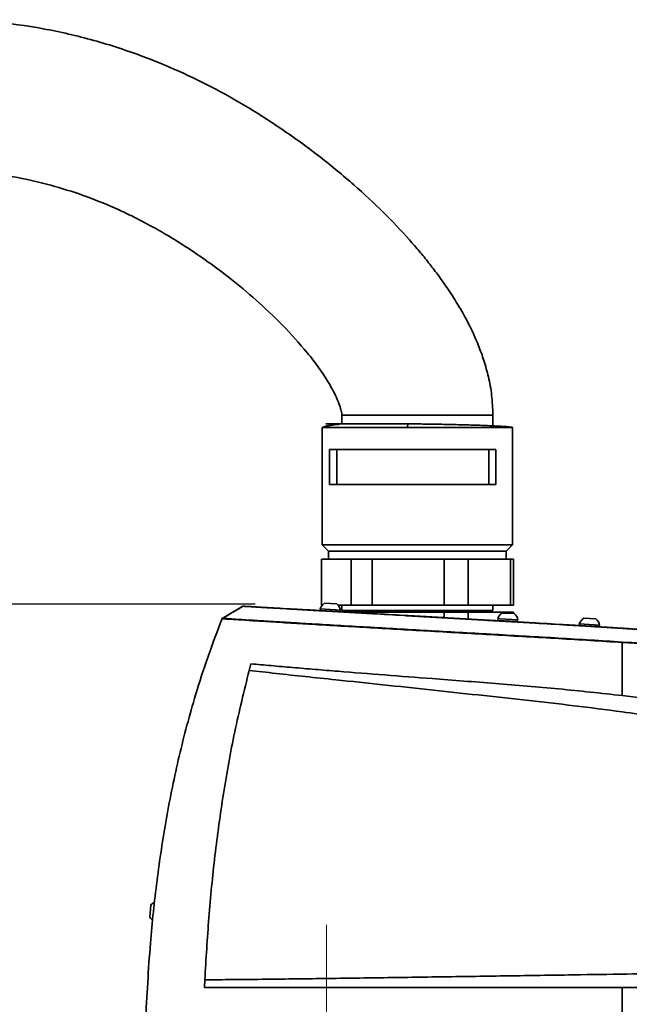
# Model space of a CAD drawing. Header units: millimetres. Extents: x 609 to 1177, y -109 to 470.
# Tile 48 of 60: x 832 to 866, y 301 to 357. Entities that reach past the tile are written whole.
import ezdxf

# ---------------------------------------------------------------- set-up
doc = ezdxf.new("R2010")
doc.units = ezdxf.units.MM
doc.header["$PDSIZE"] = -1
doc.linetypes.add('CENTER', pattern=[10.16, 6.35, -1.27, 1.27, -1.27])
doc.linetypes.add('CENTERX2', pattern=[20.32, 12.7, -2.54, 2.54, -2.54])
doc.layers.add('中心线层', color=4, linetype='CENTER')
doc.layers.add('标注层', color=7, linetype='Continuous')
doc.dimstyles.new('ISO-25', dxfattribs={"dimtxt": 2.5, "dimasz": 2, "dimexe": 1.5, "dimexo": 0.625, "dimtad": 1, "dimdec": 1, "dimlfac": 5, "dimtxsty": 'Standard', "dimcen": 2.5, "dimclrd": 1, "dimclre": 1, "dimadec": 0, "dimazin": 0, "dimtfac": 1, "dimtdec": 1, "dimtmove": 0, "dimatfit": 3, "dimfxl": 1, "dimarcsym": 0})

# ---------------------------------------------------------------- blocks, each defined once
blk = doc.blocks.new('_D_9')
at = {"layer": 'Defpoints', "color": 0, "transparency": 16777216}
for p in [(846.039, 323.681), (751.662, 245.451), (779.419, 245.451)]:
    blk.add_point(p, dxfattribs=at)
at = {"layer": '标注层', "color": 1, "lineweight": -2, "transparency": 16777216}
for p, q in [((845.414, 323.681), (750.162, 323.681)), ((751.662, 321.681), (751.662, 247.451)), ((778.794, 245.451), (750.162, 245.451))]:
    blk.add_line(p, q, dxfattribs=at)
at = {"layer": '标注层', "color": 1, "transparency": 16777216}
for points in [[(751.329, 321.681), (751.996, 321.681), (751.662, 323.681)], [(751.329, 247.451), (751.996, 247.451), (751.662, 245.451)]]:
    blk.add_solid(points, dxfattribs=at)
at = {"layer": '标注层', "color": 0, "transparency": 16777216, "insert": (748.537, 278.24), "char_height": 2.5, "attachment_point": 1, "rotation": 90}
blk.add_mtext('391', dxfattribs=at)

msp = doc.modelspace()

# ---------------------------------------------------------------- linework, layer by layer
at = {"linetype": 'Continuous', "lineweight": 35}
for p, q in [((850.28869, 334.32884), (850.28869, 333.82884)), ((854.53869, 334.32884), (850.28869, 334.32884)), ((854.53869, 334.32884), (858.78869, 334.32884)), ((858.78869, 333.72119), (858.78869, 334.32884)), ((849.2136, 333.64573), (849.18869, 333.62884)), ((849.18869, 333.62884), (849.18869, 327.02884)), ((853.98721, 333.62884), (849.18869, 333.62884)), ((850.41232, 333.82884), (849.89042, 333.82884)), ((850.5411, 333.82884), (850.41232, 333.82884)), ((852.08793, 333.82884), (851.90559, 333.82884)), ((859.64681, 333.62884), (853.98721, 333.62884)), ((859.88869, 333.62884), (859.64681, 333.62884)), ((859.88869, 327.02884), (859.88869, 333.62884)), ((849.60027, 332.38884), (853.38913, 332.38884)), ((849.60027, 330.42884), (849.60027, 332.38884)), ((850.00074, 330.42884), (850.00074, 332.38884)), ((853.38913, 332.38884), (858.95019, 332.38884)), ((858.54972, 332.38884), (858.54972, 330.42884)), ((858.95019, 332.38884), (858.95019, 330.42884)), ((853.38913, 330.42884), (849.60027, 330.42884)), ((858.95019, 330.42884), (853.38913, 330.42884)), ((849.18869, 327.02884), (849.53869, 326.67884)), ((859.76373, 327.02884), (849.18869, 327.02884)), ((859.53869, 326.67884), (859.88869, 327.02884)), ((859.88869, 327.02884), (859.76373, 327.02884)), ((849.53869, 326.67884), (849.53869, 326.22884)), ((859.53869, 326.67884), (849.53869, 326.67884)), ((859.53869, 326.22884), (859.53869, 326.67884)), ((849.13869, 326.22884), (849.13869, 323.62884)), ((849.14163, 326.22884), (849.13869, 326.22884)), ((849.14163, 323.62884), (849.14163, 326.22884)), ((849.97393, 326.22884), (849.14163, 326.22884)), ((850.80622, 326.22884), (849.97393, 326.22884)), ((850.80622, 323.62884), (850.80622, 326.22884)), ((851.99454, 326.22884), (850.80622, 326.22884)), ((851.99454, 323.62884), (851.99454, 326.22884)), ((854.02329, 326.22884), (851.99454, 326.22884)), ((856.05203, 326.22884), (854.02329, 326.22884)), ((856.05203, 323.62884), (856.05203, 326.22884)), ((857.3916, 326.22884), (856.05203, 326.22884)), ((857.3916, 323.62884), (857.3916, 326.22884)), ((858.58805, 326.22884), (857.3916, 326.22884)), ((859.7845, 326.22884), (858.58805, 326.22884)), ((859.7845, 323.62884), (859.7845, 326.22884)), ((859.93869, 326.22884), (859.7845, 326.22884)), ((859.93869, 323.62884), (859.93869, 326.22884)), ((844.71864, 323.56774), (843.56112, 322.88872)), ((849.14163, 323.62884), (849.13869, 323.62884)), ((849.19442, 323.62884), (849.14163, 323.62884)), ((849.99944, 323.70013), (849.32074, 323.7357)), ((850.80622, 323.62884), (850.07528, 323.62884)), ((850.28869, 323.62884), (850.28869, 323.32884)), ((851.99454, 323.62884), (850.80622, 323.62884)), ((856.05203, 323.62884), (851.99454, 323.62884)), ((857.3916, 323.62884), (856.05203, 323.62884)), ((859.7845, 323.62884), (857.3916, 323.62884)), ((858.78869, 323.32884), (858.78869, 323.62884)), ((859.93869, 323.62884), (859.7845, 323.62884)), ((850.21204, 323.35853), (849.0736, 323.4182)), ((849.09357, 323.41715), (849.08834, 323.31729)), ((849.338, 323.3042), (849.33786, 323.30161)), ((850.18683, 323.25972), (850.19207, 323.35958)), ((854.53869, 323.32884), (850.28869, 323.32884)), ((850.53869, 323.32884), (850.53869, 323.24212)), ((850.80622, 323.23168), (850.72134, 323.23168)), ((851.99454, 323.23168), (850.80622, 323.23168)), ((851.99454, 323.23168), (851.99454, 323.15888)), ((856.05203, 323.23168), (851.99454, 323.23168)), ((858.78869, 323.32884), (854.53869, 323.32884)), ((856.05203, 323.23168), (856.05203, 322.92655)), ((857.3916, 323.23168), (856.05203, 323.23168)), ((857.3916, 323.23168), (857.3916, 322.84962)), ((859.7845, 323.23168), (857.3916, 323.23168)), ((858.53869, 323.23168), (858.53869, 323.32884)), ((859.3647, 323.18929), (859.30599, 323.19237)), ((859.98468, 323.1568), (859.3647, 323.18929)), ((859.7845, 323.23168), (859.7845, 323.16729)), ((859.93869, 323.23168), (859.7845, 323.23168)), ((859.93869, 323.15921), (859.93869, 323.23168)), ((843.53779, 322.86405), (843.53833, 322.8637)), ((843.54606, 322.86834), (843.5443, 322.86949)), ((843.55079, 322.8667), (843.54606, 322.86834)), ((843.56238, 322.88744), (843.56096, 322.889)), ((843.56238, 322.88744), (843.56526, 322.88653)), ((859.15733, 322.8697), (859.05885, 322.87486)), ((859.07882, 322.87382), (859.07359, 322.77396)), ((859.07359, 322.77396), (860.17208, 322.71639)), ((860.19729, 322.8152), (859.15733, 322.8697)), ((859.32325, 322.76087), (859.32206, 322.73823)), ((859.92106, 322.7035), (859.92242, 322.72947)), ((859.93869, 322.70249), (859.93869, 322.72862)), ((860.17208, 322.71639), (860.17731, 322.81625)), ((862.71523, 322.53945), (862.7163, 322.53938)), ((864.78784, 322.51454), (863.64941, 322.5742)), ((863.66938, 322.57316), (863.66414, 322.47329)), ((864.57524, 322.85613), (863.89655, 322.8917)), ((864.76264, 322.41572), (864.76787, 322.51559)), ((845.07396, 319.96384), (845.17021, 320.32738)), ((839.53642, 306.74771), (839.48901, 306.06974)), ((842.55755, 302.11868), (842.57877, 302.55213))]:
    msp.add_line(p, q, dxfattribs=at)
for centre, radius, start, end in [((844.73845, 323.53356), 0.04, 86.729236, 120.086199), ((844.7432, 323.54026), 0.03304, 87.121347, 127.067836), ((849.63485, 323.23626), 0.59, 122.166297, 162.038982), ((849.63485, 323.23626), 0.59, 11.961018, 51.833703), ((859.6201, 322.69293), 0.59, 122.166297, 162.038982), ((859.6201, 322.69293), 0.59, 11.961018, 51.833703), ((843.57475, 322.84949), 0.04, 128.202563, 158.487575), ((843.5807, 322.85526), 0.04, 120.445219, 158.45414), ((843.58413, 322.85234), 0.04129, 121.788685, 157.203185), ((843.58892, 322.85409), 0.04015, 126.102199, 161.699743), ((862.71035, 322.43956), 0.1, 86.599697, 111.12071), ((864.21065, 322.39226), 0.59, 122.166297, 162.038982), ((864.21065, 322.39226), 0.59, 11.961018, 51.833703), ((839.99386, 306.37508), 0.59, 113.885882, 140.833703), ((839.99386, 306.37508), 0.59, 211.166297, 234.01212)]:
    msp.add_arc(centre, radius, start, end, dxfattribs=at)
for points, knots in [([(858.78869, 334.32884), (858.7745, 334.70552), (858.7473, 335.42731), (858.55453, 336.45224), (858.29816, 337.37715), (857.93118, 338.39001), (857.44049, 339.45321), (856.83526, 340.53181), (856.24667, 341.44695), (855.69682, 342.22052), (855.17289, 342.90506), (854.64589, 343.55124), (853.81644, 344.50946), (852.6071, 345.78006), (850.93574, 347.33429), (849.07997, 348.86527), (847.09446, 350.31929), (845.04061, 351.64374), (842.96081, 352.80998), (840.87471, 353.80809), (838.56123, 354.73646), (835.98994, 355.54719), (833.13778, 356.17157), (830.48979, 356.49964), (828.0731, 356.59805), (825.90052, 356.53033), (823.74044, 356.30587), (821.60085, 355.92491), (819.50293, 355.39105), (817.48312, 354.71774), (815.57411, 353.92877), (814.03382, 353.16791), (812.82191, 352.49121), (811.899, 351.93215), (810.97185, 351.32606), (809.98491, 350.62871), (808.89219, 349.78618), (807.69385, 348.76556), (806.47394, 347.60268), (805.2594, 346.29679), (804.07711, 344.84887), (802.91163, 343.18739), (801.93979, 341.52381), (801.15762, 339.9079), (800.54659, 338.38736), (800.09909, 336.97794), (799.78527, 335.7143), (799.57222, 334.62489), (799.41323, 333.49075), (799.30864, 332.31251), (799.29541, 331.51188), (799.28869, 331.10507)], [0, 0, 0, 0, 0.013566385, 0.025995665, 0.037469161, 0.048129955, 0.064782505, 0.079600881, 0.092667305, 0.103974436, 0.113793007, 0.123726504, 0.134017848, 0.159458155, 0.186891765, 0.216217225, 0.246102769, 0.275525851, 0.304231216, 0.331972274, 0.358802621, 0.394003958, 0.428996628, 0.463875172, 0.49001063, 0.516087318, 0.542135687, 0.568202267, 0.594333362, 0.620076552, 0.644859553, 0.668713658, 0.681938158, 0.694869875, 0.707589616, 0.721847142, 0.73840699, 0.757295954, 0.778545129, 0.799103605, 0.82152442, 0.845853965, 0.872167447, 0.890856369, 0.910504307, 0.93117082, 0.944087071, 0.957407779, 0.971152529, 0.985341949, 1, 1, 1, 1]), ([(807.78869, 331.10507), (807.79339, 331.36876), (807.8026, 331.88552), (807.87516, 332.6433), (807.98447, 333.36822), (808.1753, 334.27928), (808.48823, 335.3488), (809.0101, 336.65708), (809.67325, 337.942), (810.46233, 339.17062), (811.26202, 340.22159), (812.03216, 341.10562), (812.76435, 341.85791), (813.4808, 342.52655), (814.21506, 343.15228), (814.98184, 343.74941), (816.04336, 344.50408), (817.43109, 345.36062), (819.17359, 346.23496), (820.97518, 346.94483), (822.82026, 347.48641), (824.6989, 347.85849), (826.59776, 348.0597), (828.50282, 348.09232), (830.40247, 347.96011), (832.28687, 347.6671), (834.14248, 347.22053), (835.95612, 346.63039), (837.42494, 346.02742), (838.57148, 345.48365), (839.43428, 345.03737), (840.36658, 344.51334), (841.43241, 343.85974), (842.66832, 343.02808), (844.04542, 342.00298), (845.50835, 340.78289), (846.97718, 339.39318), (848.12648, 338.12286), (848.94189, 337.0661), (849.45454, 336.30688), (849.83021, 335.64924), (850.07395, 335.11927), (850.20946, 334.74413), (850.27003, 334.5002), (850.28579, 334.37913), (850.28838, 334.34335), (850.28861, 334.33248), (850.28869, 334.32884)], [0, 0, 0, 0, 0.01398671, 0.02741019, 0.04034861, 0.05286234, 0.07676942, 0.09935761, 0.12749463, 0.15333527, 0.17672854, 0.19749329, 0.21549708, 0.23239761, 0.24946501, 0.26665967, 0.28393852, 0.31854358, 0.35305601, 0.38723099, 0.42113314, 0.45493258, 0.48869397, 0.52229876, 0.5558849, 0.58959284, 0.6233525, 0.65702886, 0.69067674, 0.7075047, 0.72433779, 0.74219946, 0.76423053, 0.79064825, 0.82120257, 0.85526652, 0.8916481, 0.92839836, 0.94600627, 0.96242254, 0.97696221, 0.98613143, 0.99333498, 0.9980975, 0.99942335, 0.9998069, 1, 1, 1, 1]), ([(850.13994, 333.81636), (850.14008, 333.81624), (850.14036, 333.81598), (850.14003, 333.81537), (850.13929, 333.81474), (850.13839, 333.81423), (850.1376, 333.81386), (850.13668, 333.81348), (850.1352, 333.81294), (850.13299, 333.81225), (850.12859, 333.81108), (850.12192, 333.80961), (850.0959, 333.80474), (850.00725, 333.79295), (849.83932, 333.77301), (849.61217, 333.74362), (849.38416, 333.70741), (849.29565, 333.68254), (849.24825, 333.66922)], [0, 0, 0, 0, 0.0011257, 0.00235951, 0.00333042, 0.00376102, 0.00418431, 0.00462514, 0.00510534, 0.00624341, 0.00768441, 0.01160142, 0.01698097, 0.0531794, 0.19163274, 0.4066058, 0.68229105, 1, 1, 1, 1]), ([(849.89042, 333.82884), (849.79706, 333.82884), (849.60761, 333.82884), (849.44192, 333.82884), (849.37096, 333.82884), (849.41217, 333.82884), (849.55415, 333.82884), (849.73579, 333.82884), (849.82606, 333.82884)], [0, 0, 0, 0, 0.1602642, 0.32524759, 0.49344483, 0.66315983, 0.83260256, 1, 1, 1, 1]), ([(851.90559, 333.82884), (851.74389, 333.82884), (851.41255, 333.82884), (850.95124, 333.82884), (850.6798, 333.82884), (850.5411, 333.82884)], [0, 0, 0, 0, 0.31790314, 0.65143116, 1, 1, 1, 1]), ([(854.00783, 333.82884), (853.80338, 333.82884), (853.37626, 333.82884), (852.72671, 333.82884), (852.30623, 333.82884), (852.08793, 333.82884)], [0, 0, 0, 0, 0.30625847, 0.63983992, 1, 1, 1, 1]), ([(854.00783, 333.82884), (854.00523, 333.82617), (854.00124, 333.82206), (853.99644, 333.79712), (853.99314, 333.77131), (853.99048, 333.73927), (853.98791, 333.6927), (853.98748, 333.654), (853.98721, 333.62884)], [0, 0, 0, 0, 0.239456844, 0.36836066, 0.5, 0.63163934, 0.760543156, 1, 1, 1, 1]), ([(859.63318, 333.6709), (859.58403, 333.67521), (859.46563, 333.68559), (859.18401, 333.70227), (858.81623, 333.72049), (858.39484, 333.73808), (857.93874, 333.75472), (857.46153, 333.77012), (856.97645, 333.78402), (856.35326, 333.7998), (855.60484, 333.81503), (854.76602, 333.82664), (854.24881, 333.82814), (854.00783, 333.82884)], [0, 0, 0, 0, 0.06664932, 0.16055739, 0.25189, 0.34004716, 0.42455883, 0.50508857, 0.58142735, 0.65348026, 0.78466624, 0.89967153, 1, 1, 1, 1]), ([(859.88869, 333.62884), (859.87844, 333.6348), (859.85796, 333.64671), (859.76026, 333.66082), (859.65705, 333.66901), (859.63318, 333.6709)], [0, 0, 0, 0, 0.43516629, 0.86940776, 1, 1, 1, 1]), ([(844.72328, 323.56662), (844.51864, 323.44781), (844.18351, 323.25324), (843.79702, 323.02601), (843.61474, 322.91836), (843.56238, 322.88744)], [0, 0, 0, 0, 0.52779807, 0.8643628, 1, 1, 1, 1]), ([(844.72328, 323.56662), (844.7214, 323.56722), (844.71872, 323.56806), (844.71847, 323.56815), (844.7184, 323.56817)], [0, 0, 0, 0, 0.70408397, 1, 1, 1, 1]), ([(892.68919, 307.77302), (892.68919, 307.77302), (892.68918, 307.77302), (892.66416, 307.79847), (892.58046, 307.8836), (892.49255, 307.973), (892.37924, 308.08821), (892.24138, 308.2284), (892.08165, 308.39081), (891.90237, 308.57309), (891.63974, 308.84009), (891.34724, 309.13749), (891.03363, 309.4563), (890.78944, 309.70452), (890.53765, 309.96044), (890.27906, 310.22323), (890.01454, 310.492), (889.74485, 310.76595), (889.47073, 311.04431), (889.09977, 311.42084), (888.72132, 311.8047), (888.33704, 312.19403), (888.04619, 312.4884), (887.75274, 312.78507), (887.45688, 313.08374), (887.15877, 313.38418), (886.85852, 313.68614), (886.55634, 313.98929), (886.15079, 314.39486), (885.74129, 314.80211), (885.32777, 315.20999), (885.01555, 315.51591), (884.70114, 315.82151), (884.38439, 316.12639), (884.06515, 316.43009), (883.74298, 316.73227), (883.41762, 317.03236), (882.97902, 317.42888), (882.53256, 317.81849), (882.07612, 318.19796), (881.72823, 318.47656), (881.37428, 318.74811), (881.01378, 319.0115), (880.64624, 319.26566), (880.27137, 319.50938), (879.88895, 319.74153), (879.36884, 320.03432), (878.83339, 320.30018), (878.28475, 320.53696), (877.86729, 320.70008), (877.44441, 320.84902), (877.01684, 320.98434), (876.58532, 321.1068), (876.1505, 321.21735), (875.71296, 321.31706), (875.12662, 321.437), (874.53659, 321.53969), (873.94427, 321.62916), (873.49917, 321.69051), (873.05336, 321.74693), (872.60696, 321.79911), (872.16009, 321.84765), (871.71285, 321.89307), (871.26531, 321.93582), (870.66828, 321.98976), (869.92147, 322.05228), (869.02473, 322.12149), (868.12752, 322.18636), (867.22994, 322.24796), (866.33207, 322.30708), (865.43422, 322.36433), (864.53643, 322.42011), (863.63872, 322.47478), (862.44191, 322.54653), (861.24549, 322.61697), (860.04991, 322.68665), (859.15374, 322.7386), (858.25816, 322.7903), (857.36328, 322.84182), (856.46935, 322.89319), (855.57662, 322.94441), (854.68542, 322.99548), (853.4993, 323.06337), (852.31828, 323.13096), (851.1474, 323.198), (850.27698, 323.24783), (849.41685, 323.29708), (848.57325, 323.34543), (847.75301, 323.39246), (846.96909, 323.43749), (846.23819, 323.47951), (845.58792, 323.51694), (845.08342, 323.54594), (844.83063, 323.56046), (844.72328, 323.56662)], [0, 0, 0, 0, 0.0000002, 0.01538692, 0.02306304, 0.03074007, 0.03841822, 0.0460954, 0.05377095, 0.06144505, 0.06911775, 0.0844751, 0.09214169, 0.09980663, 0.10747035, 0.1151333, 0.12279537, 0.13045656, 0.13811701, 0.14577729, 0.16109965, 0.16875844, 0.17641717, 0.18407582, 0.19173431, 0.19939262, 0.20705063, 0.2147085, 0.22236651, 0.23768421, 0.24534258, 0.25300105, 0.26065961, 0.26831826, 0.27597746, 0.28363749, 0.29129793, 0.29895877, 0.31428402, 0.32194774, 0.32961247, 0.33727822, 0.34494541, 0.35261381, 0.36028318, 0.36795354, 0.37562501, 0.39097675, 0.39864887, 0.40632082, 0.41399232, 0.4216626, 0.42933157, 0.43699921, 0.44466554, 0.45233057, 0.46765893, 0.47532027, 0.48298013, 0.49063908, 0.49829722, 0.50595454, 0.51361104, 0.52126693, 0.52892232, 0.54423176, 0.55954037, 0.57484819, 0.59015724, 0.60546744, 0.62077566, 0.63608183, 0.65138825, 0.6666949, 0.69730966, 0.71261681, 0.72792407, 0.74323143, 0.75853928, 0.77384791, 0.78915717, 0.80446708, 0.81977804, 0.85041354, 0.86573356, 0.88105716, 0.8963869, 0.91172521, 0.92707373, 0.94243803, 0.95782058, 0.97322364, 0.98862991, 1, 1, 1, 1]), ([(844.74073, 323.57349), (844.7408, 323.57349), (844.74102, 323.57348), (844.74327, 323.57335), (844.74486, 323.57326)], [0, 0, 0, 0, 0.29153749, 1, 1, 1, 1]), ([(844.74486, 323.57326), (844.85185, 323.56714), (845.10377, 323.55275), (845.60652, 323.52401), (846.25461, 323.48698), (846.98325, 323.44534), (847.76512, 323.40065), (848.58357, 323.35388), (849.42568, 323.30574), (850.28457, 323.25665), (851.15397, 323.20695), (852.32383, 323.14005), (853.504, 323.07254), (854.68943, 323.00467), (855.58023, 322.95363), (856.4726, 322.90244), (857.36621, 322.8511), (858.26081, 322.79959), (859.15613, 322.74789), (860.05206, 322.69595), (861.24734, 322.62629), (862.44346, 322.55586), (863.64001, 322.48412), (864.53755, 322.42946), (865.43516, 322.37368), (866.33278, 322.31646), (867.23039, 322.25734), (868.12775, 322.19575), (869.0248, 322.13089), (869.92144, 322.06169), (870.66817, 321.99918), (871.26514, 321.94524), (871.71264, 321.90249), (872.15984, 321.85707), (872.60667, 321.80854), (873.05304, 321.75636), (873.49882, 321.69995), (873.94391, 321.63859), (874.53623, 321.54913), (875.12629, 321.44644), (875.7127, 321.32651), (876.15035, 321.2268), (876.5853, 321.11623), (877.01698, 320.99375), (877.44473, 320.8584), (877.86782, 320.70942), (878.28551, 320.54625), (878.83447, 320.30939), (879.37023, 320.0434), (879.89062, 319.75045), (880.27322, 319.51818), (880.64823, 319.27433), (881.01587, 319.02006), (881.37643, 318.75655), (881.73041, 318.4849), (882.07829, 318.20621), (882.53465, 317.82665), (882.981, 317.437), (883.41945, 317.04045), (883.74466, 316.74036), (884.06665, 316.43819), (884.38571, 316.13452), (884.70226, 315.82968), (885.01646, 315.52414), (885.32846, 315.21827), (885.74165, 314.81049), (886.15082, 314.40334), (886.55604, 313.99787), (886.85798, 313.69481), (887.15796, 313.39294), (887.45581, 313.09259), (887.75139, 312.79401), (888.04456, 312.49744), (888.33513, 312.20315), (888.71903, 311.81397), (889.09709, 311.43025), (889.46766, 311.05383), (889.74147, 310.77557), (890.01085, 310.50172), (890.27505, 310.23305), (890.53332, 309.97036), (890.78478, 309.71454), (891.02863, 309.46642), (891.34176, 309.14777), (891.63381, 308.85053), (891.89603, 308.58362), (892.075, 308.40144), (892.23447, 308.23911), (892.37207, 308.09904), (892.48532, 307.98375), (892.57259, 307.89491), (892.65861, 307.80734), (892.67236, 307.79334), (892.68154, 307.784)], [0, 0, 0, 0, 0.01133865, 0.02669672, 0.04205157, 0.05739449, 0.07272813, 0.08805468, 0.10337745, 0.11869728, 0.13401554, 0.14933292, 0.17997194, 0.19528771, 0.2106034, 0.22591903, 0.24123461, 0.25655014, 0.27186567, 0.28718125, 0.30249687, 0.33312917, 0.34844506, 0.36376111, 0.37907736, 0.39439412, 0.40971133, 0.42502891, 0.44034713, 0.45566636, 0.47098696, 0.47864785, 0.48630928, 0.49397136, 0.50163419, 0.50929791, 0.51696266, 0.5246286, 0.5322959, 0.54763728, 0.55530957, 0.56298375, 0.57065983, 0.57833776, 0.58601735, 0.59369835, 0.60138038, 0.60906302, 0.62443513, 0.63211658, 0.63979671, 0.64747522, 0.65515196, 0.66282683, 0.67049984, 0.67817104, 0.6858405, 0.70117597, 0.70884105, 0.71650498, 0.72416792, 0.73182997, 0.7394913, 0.74715203, 0.75481226, 0.76247207, 0.77779203, 0.78545098, 0.79310974, 0.80076837, 0.80842689, 0.81608534, 0.82374373, 0.83140206, 0.83906036, 0.8543803, 0.86203871, 0.86969712, 0.87735567, 0.88501436, 0.89267324, 0.90033229, 0.90799167, 0.91565151, 0.9309919, 0.93865387, 0.94631644, 0.95397973, 0.96164381, 0.96930834, 0.97697252, 0.98463642, 1, 1, 1, 1]), ([(843.55079, 322.8667), (843.28123, 322.16123), (842.7421, 320.75028), (841.91459, 318.1779), (841.10278, 315.14592), (840.38759, 311.65248), (839.86157, 308.13522), (839.45776, 304.3046), (839.3194, 301.6395), (839.24235, 300.15516)], [0, 0, 0, 0, 0.097528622, 0.195059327, 0.348870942, 0.502699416, 0.655369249, 0.808055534, 1, 1, 1, 1]), ([(866.066, 321.5313), (866.066, 321.5313), (864.86918, 321.61241), (862.47279, 321.7517), (858.88175, 321.96244), (855.92314, 322.13014), (853.59736, 322.26339), (851.90135, 322.36091), (850.22582, 322.45828), (848.66495, 322.55015), (847.23638, 322.63636), (846.04084, 322.71071), (845.04309, 322.77433), (844.35592, 322.81793), (843.87335, 322.84747), (843.65832, 322.86029), (843.55079, 322.8667)], [0, 0, 0, 0, 0.00000049, 0.14665572, 0.29347072, 0.44026276, 0.5104, 0.58064683, 0.65074179, 0.72067153, 0.78049114, 0.84020293, 0.88963828, 0.93903441, 0.96951191, 1, 1, 1, 1]), ([(843.56526, 322.88653), (843.67259, 322.88017), (843.88721, 322.86746), (844.36887, 322.83823), (845.05471, 322.79516), (846.0507, 322.73229), (847.2444, 322.65867), (848.67152, 322.57309), (850.23123, 322.48163), (851.90596, 322.38452), (853.60117, 322.28711), (855.92624, 322.15405), (858.88416, 321.98544), (862.47503, 321.77863), (864.87056, 321.62963), (866.06774, 321.55517)], [0, 0, 0, 0, 0.03045145, 0.06089232, 0.11022157, 0.15959004, 0.21926212, 0.27904204, 0.34898416, 0.41909167, 0.48935127, 0.55950117, 0.70636721, 0.85325629, 1, 1, 1, 1]), ([(859.32206, 322.73825), (859.30665, 322.73914), (859.28069, 322.74064), (859.28252, 322.74054), (859.28326, 322.7405)], [0, 0, 0, 0, 0.59377665, 1, 1, 1, 1]), ([(859.9547, 322.70156), (859.95514, 322.70153), (859.95597, 322.70149), (859.93214, 322.70287), (859.92106, 322.70351)], [0, 0, 0, 0, 0.53534871, 1, 1, 1, 1]), ([(866.066, 321.5313), (866.066, 321.03604), (866.066, 320.04257), (866.066, 319.04579), (866.066, 318.54592)], [0, 0, 0, 0, 0.49850902, 1, 1, 1, 1]), ([(893.33071, 306.40612), (893.31818, 306.41771), (893.29277, 306.44124), (893.08065, 306.64165), (892.7371, 306.95979), (892.31776, 307.352), (891.87973, 307.76556), (891.31594, 308.30267), (890.55771, 309.03499), (889.5998, 309.97111), (888.61789, 310.93862), (887.59895, 311.94566), (886.45182, 313.07894), (885.18347, 314.32978), (883.77506, 315.68428), (882.31883, 317.02437), (880.9896, 318.10221), (879.8078, 318.8982), (878.80388, 319.46068), (877.73716, 319.92595), (876.43691, 320.35261), (874.90983, 320.69555), (873.16901, 320.95094), (871.11158, 321.16296), (868.74383, 321.35552), (866.95841, 321.47202), (866.06601, 321.5313), (866.066, 321.5313)], [0, 0, 0, 0, 0.03013085, 0.06113262, 0.09113096, 0.12198452, 0.14342241, 0.16486879, 0.20886589, 0.24974348, 0.29064239, 0.33248787, 0.37434044, 0.42771931, 0.48110705, 0.53517116, 0.58919308, 0.61991739, 0.65062979, 0.68231642, 0.7140125, 0.76124887, 0.80859729, 0.85594158, 0.92797287, 0.99999968, 1, 1, 1, 1]), ([(866.06774, 321.55517), (866.77775, 321.51231), (868.19979, 321.42648), (870.33248, 321.30072), (872.45786, 321.11163), (874.56198, 320.80487), (876.44701, 320.38836), (878.08803, 319.81625), (879.47343, 319.12984), (880.89304, 318.20869), (882.32469, 317.05817), (883.79004, 315.73321), (885.1899, 314.36086), (886.56916, 312.98284), (887.94005, 311.62995), (889.27495, 310.3084), (890.34395, 309.25974), (891.15796, 308.47085), (891.74175, 307.91039), (892.2765, 307.40287), (892.73094, 306.97748), (893.07724, 306.65472), (893.28141, 306.46257), (893.32716, 306.41911), (893.32709, 306.41918), (893.32709, 306.41918)], [0, 0, 0, 0, 0.05728299, 0.11472902, 0.1720853, 0.22922193, 0.2862448, 0.32782702, 0.3695692, 0.41118723, 0.46482598, 0.51859379, 0.57240247, 0.62609709, 0.68124123, 0.73645292, 0.79145369, 0.82039034, 0.8493711, 0.87823415, 0.90861627, 0.93897429, 0.9694814, 0.99999968, 1, 1, 1, 1]), ([(845.16977, 320.32757), (845.5423, 320.29478), (846.28751, 320.22918), (847.51592, 320.1229), (848.78078, 320.01642), (850.50675, 319.87519), (852.70341, 319.70113), (855.6586, 319.47551), (858.92608, 319.22598), (862.49862, 318.93536), (864.87688, 318.67574), (866.066, 318.54593)], [0, 0, 0, 0, 0.062456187, 0.124940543, 0.187426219, 0.249931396, 0.374920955, 0.49993188, 0.666617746, 0.833310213, 1, 1, 1, 1]), ([(845.07313, 319.96419), (845.56912, 319.9062), (846.56107, 319.79023), (848.22036, 319.61243), (850.23471, 319.40173), (852.5945, 319.15365), (855.27179, 318.86685), (857.96275, 318.57752), (860.65961, 318.2843), (863.35835, 317.97863), (865.75536, 317.67287), (867.84997, 317.37288), (869.64028, 317.07902), (871.27519, 316.76587), (872.73124, 316.34971), (873.98853, 315.81769), (875.14615, 315.09308), (876.24925, 314.18691), (877.31331, 313.14142), (878.35099, 311.98326), (879.35484, 310.79726), (880.32399, 309.58439), (881.25137, 308.34009), (882.12984, 307.06505), (882.80615, 305.9977), (883.18091, 305.10184), (883.30353, 304.54015), (883.26727, 304.08528), (883.13723, 303.7682), (882.90549, 303.522), (882.52176, 303.30097), (881.98255, 303.16646), (880.59221, 303.0525), (878.43803, 303.07834), (875.51112, 303.01199), (872.56622, 302.97215), (869.61736, 302.9251), (866.66809, 302.88005), (863.49393, 302.83111), (860.09617, 302.77932), (856.47704, 302.72503), (853.46999, 302.6814), (851.07638, 302.64713), (849.29071, 302.62198), (847.52107, 302.59809), (845.7872, 302.57713), (844.11551, 302.56088), (843.09107, 302.55504), (842.57881, 302.55212)], [0, 0, 0, 0, 0.02082362, 0.04164625, 0.06247761, 0.09372807, 0.12498519, 0.15624268, 0.18750268, 0.21876079, 0.25001909, 0.27085956, 0.29169862, 0.31253493, 0.3281566, 0.3437783, 0.35939006, 0.37501889, 0.39287131, 0.41073245, 0.42859378, 0.44645501, 0.46431819, 0.48217838, 0.50002631, 0.50783196, 0.51562202, 0.51951822, 0.5234101, 0.52729495, 0.53119969, 0.53899064, 0.54680139, 0.58065702, 0.61451525, 0.64837582, 0.68223734, 0.71610217, 0.7499667, 0.79164329, 0.83332263, 0.87499736, 0.89583781, 0.91667577, 0.93751114, 0.95834583, 0.97917157, 1, 1, 1, 1]), ([(842.57881, 302.55212), (842.64693, 303.71771), (842.78331, 306.05144), (843.12757, 309.5458), (843.60508, 313.03473), (844.22854, 316.51948), (844.79083, 318.81282), (845.07313, 319.96419)], [0, 0, 0, 0, 0.19841748, 0.39727215, 0.59686691, 0.79760664, 1, 1, 1, 1]), ([(866.06601, 318.54595), (866.85763, 318.44866), (868.44059, 318.25411), (870.54774, 317.91015), (872.37598, 317.48255), (873.91086, 316.96865), (875.36732, 316.25647), (876.69094, 315.31993), (877.90623, 314.24589), (879.33747, 312.78144), (880.98559, 310.94232), (882.50249, 309.07667), (883.66897, 307.55855), (884.36652, 306.48497), (884.77796, 305.60841), (884.96589, 304.98549), (885.0464, 304.45954), (885.00644, 303.88249), (884.76696, 303.33811), (884.39835, 302.95558), (883.99684, 302.69745), (883.45158, 302.45902), (882.7268, 302.27431), (881.4181, 302.14072), (879.66104, 302.08025), (877.45443, 302.07315), (875.23218, 302.11216), (872.59139, 302.13321), (869.5367, 302.12737), (867.22285, 302.12591), (866.066, 302.12518)], [0, 0, 0, 0, 0.05245304, 0.1048876, 0.14035862, 0.17586892, 0.21117129, 0.24660547, 0.28220112, 0.31778102, 0.38136613, 0.44495402, 0.47678774, 0.50855771, 0.52983611, 0.54059239, 0.55131857, 0.56467415, 0.5781105, 0.59028048, 0.60063145, 0.61100832, 0.63141744, 0.65188899, 0.70077001, 0.749752, 0.79882281, 0.84782517, 0.92391813, 1, 1, 1, 1]), ([(866.066, 302.1247), (864.72933, 302.12477), (862.0559, 302.12491), (858.05004, 302.12281), (854.3878, 302.1193), (851.07496, 302.11607), (848.61025, 302.11538), (846.66789, 302.11609), (845.2391, 302.11705), (843.84282, 302.11833), (842.9859, 302.11856), (842.55757, 302.11867)], [0, 0, 0, 0, 0.16667769, 0.33336523, 0.50004215, 0.62506265, 0.75004903, 0.81256135, 0.8750466, 0.93754354, 1, 1, 1, 1]), ([(866.066, 302.12457), (866.066, 301.77902), (866.066, 301.12194), (866.066, 300.46476), (866.066, 300.15319)], [0, 0, 0, 0, 0.52588328, 1, 1, 1, 1])]:
    msp.add_open_spline(points, degree=3, knots=knots, dxfattribs=at)
msp.add_open_spline([(866.06774, 321.55517), (866.06748, 321.5518), (866.06696, 321.54506), (866.06632, 321.53589), (866.066, 321.5313)], degree=3, dxfattribs=at)
at = {"layer": '中心线层', "linetype": 'CENTERX2', "lineweight": 18}
msp.add_line((849.41865, 292.95123), (849.41865, 306.31547), dxfattribs=at)

# ---------------------------------------------------------------- dimensions: what is measured, and where the dimension line sits
at = {"layer": '标注层'}
dim = msp.add_linear_dim(base=(751.66225, 245.45123), p1=(846.03883, 323.68123), p2=(779.41869, 245.45123), angle=90, text='391', dimstyle='ISO-25', dxfattribs=at)
dim.commit()
dim.dimension.update_dxf_attribs({"geometry": '_D_9', "text_midpoint": (751.66225, 281.15654), "dimtype": 160})

doc.saveas('drawing.dxf')
